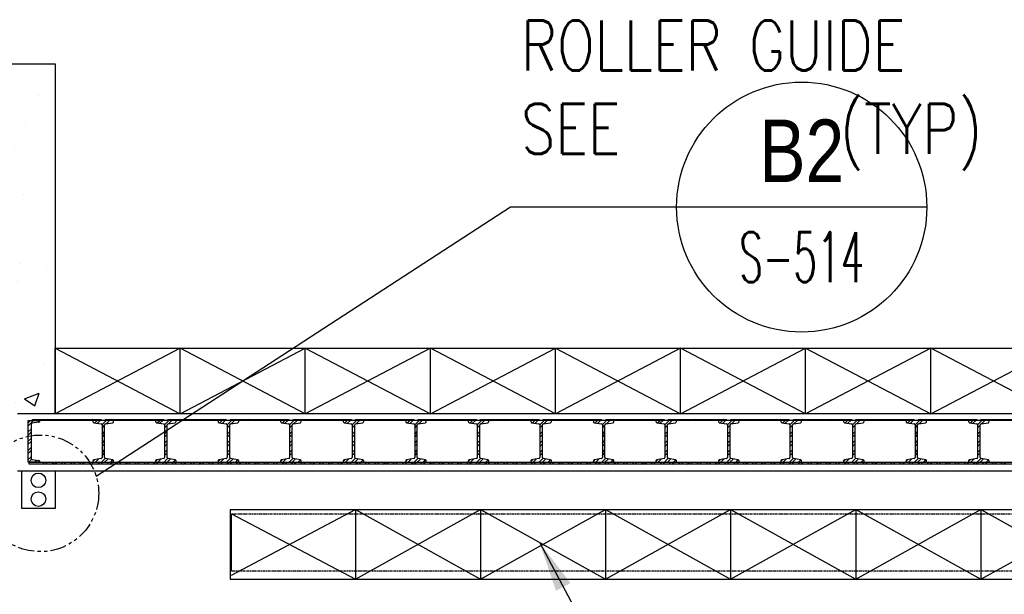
# Model space of a CAD drawing. Header units: inches. Extents: x -9715 to 32893, y -15613 to -1138.
# Tile 27 of 256: x 7660 to 7897, y -11939 to -11801. Entities that reach past the tile are written whole.
import ezdxf
from ezdxf.enums import TextEntityAlignment as Align

# ---------------------------------------------------------------- set-up
doc = ezdxf.new("R2010")
doc.units = ezdxf.units.IN
doc.header["$MEASUREMENT"] = 0
doc.linetypes.add('HIDDEN', pattern=[0.375, 0.25, -0.125])
doc.linetypes.add('PHANTOM8', pattern=[0.3125, 0.15625, -0.03125, 0.03125, -0.03125, 0.03125, -0.03125])
doc.layers.get('0').update_dxf_attribs({"color": 252})
for name, color, linetype in [('DOOR', 1, 'Continuous'), ('HATCH', 1, 'Continuous'), ('S-ANNO-SYMB', 2, 'Continuous'), ('S-ANNO-TEXT', 2, 'Continuous'), ('S1', 2, 'Continuous'), ('S2', 7, 'Continuous'), ('S6', 1, 'Continuous'), ('S7', 2, 'Continuous')]:
    doc.layers.add(name, color=color, linetype=linetype)
doc.styles.add('125', font='romans.shx', dxfattribs={"width": 0.8, "height": 2})
doc.styles.add('DIM', font='ROMANS.shx', dxfattribs={"width": 0.8})
doc.styles.add('ROMANS', font='ROMANS.shx', dxfattribs={"width": 0.8})
doc.styles.add('TITTEXTL', font='swiss.ttf', dxfattribs={"width": 0.8})
doc.dimstyles.new('DIM-96', dxfattribs={"dimscale": 0, "dimtxt": 12, "dimasz": 12, "dimexe": 6, "dimexo": 6, "dimgap": 6, "dimtad": 1, "dimdec": 1, "dimzin": 3, "dimdsep": 46, "dimlunit": 4, "dimtxsty": 'DIM', "dimcen": 0, "dimdle": 0.0625, "dimclrd": 256, "dimclre": 256, "dimclrt": 2, "dimazin": 0, "dimtfac": 1, "dimtdec": 1, "dimtmove": 1, "dimatfit": 0, "dimfxl": 0.0625, "dimfrac": 2, "dimtolj": 1, "dimtzin": 0, "dimarcsym": 0})

# ---------------------------------------------------------------- blocks, each defined once
blk = doc.blocks.new('X2')
at = {"layer": 'HATCH', "color": 1}
for p, q in [((0, 0), (30, -15.75)), ((30, 0), (0, -15.75)), ((60, -15.75), (30, 0)), ((30, -15.75), (60, 0)), ((60, 0), (90, -15.75)), ((90, 0), (60, -15.75)), ((120, -15.75), (90, 0)), ((90, -15.75), (120, 0)), ((120, 0), (150, -15.75)), ((150, 0), (120, -15.75)), ((180, -15.75), (150, 0)), ((150, -15.75), (180, 0)), ((180, 0), (210, -15.75)), ((210, 0), (180, -15.75)), ((240, -15.75), (210, 0)), ((210, -15.75), (240, 0))]:
    blk.add_line(p, q, dxfattribs=at)
blk = doc.blocks.new('*X157')
at = {"color": 0}
for p, q in [((1105.13, 928.88), (1105.13, 928.88)), ((1120.75, 930.05), (1120.75, 930.05)), ((1081.89, 926.28), (1085.39, 927.62)), ((1081.89, 926.28), (1084.37, 924.6)), ((1084.37, 924.6), (1085.39, 927.62)), ((1079.45, 925.36), (1079.45, 925.36)), ((1053.49, 921.62), (1053.49, 921.62)), ((1120.36, 921.02), (1120.36, 921.02)), ((1124.75, 921.5), (1124.75, 921.5)), ((1132.88, 922.67), (1132.88, 922.67)), ((1088.78, 916.86), (1088.78, 916.86)), ((1095.59, 916.49), (1095.59, 916.49)), ((1069.85, 914.37), (1069.85, 914.37)), ((1129.77, 915.44), (1129.77, 915.44)), ((1057.33, 912.72), (1057.33, 912.72)), ((1073.56, 912.47), (1073.56, 912.47)), ((1104.52, 912.24), (1104.52, 912.24)), ((1066.43, 911.49), (1066.43, 911.49)), ((1100.26, 911.35), (1100.26, 911.35)), ((1126.95, 910.22), (1126.95, 910.22)), ((1067.89, 905.64), (1070.3, 908.52)), ((1070.88, 905.38), (1070.3, 908.51)), ((1078.85, 908.72), (1078.85, 908.72)), ((1111.73, 906.15), (1115.23, 907.49)), ((1114.22, 904.47), (1115.23, 907.49)), ((1052.88, 904.97), (1052.88, 904.97)), ((1067.89, 905.64), (1070.88, 905.38)), ((1101.38, 902.31), (1105.27, 906.37)), ((1103.75, 902.51), (1106.16, 905.38)), ((1105.82, 901.62), (1105.27, 906.37)), ((1106.74, 902.24), (1106.17, 905.38)), ((1111.73, 906.15), (1114.22, 904.47)), ((1101.38, 902.31), (1105.82, 901.62)), ((1103.75, 902.51), (1106.74, 902.24)), ((1119.73, 902.95), (1119.73, 902.95)), ((1107.21, 901.3), (1107.21, 901.3)), ((1129.17, 898.8), (1129.17, 898.8)), ((1075.63, 897.14), (1075.63, 897.14)), ((1103.91, 895.6), (1103.91, 895.6)), ((1056.69, 894.65), (1056.69, 894.65)), ((1069.72, 890.02), (1073.22, 891.36)), ((1072.21, 888.34), (1073.22, 891.36)), ((1078.24, 892.07), (1078.24, 892.07)), ((1122.68, 891.66), (1122.68, 891.66)), ((1069.72, 890.02), (1072.21, 888.34)), ((1063.83, 886.92), (1063.83, 886.92)), ((1090.52, 885.8), (1090.52, 885.8)), ((1093.53, 886.66), (1093.53, 886.66)), ((1125.51, 885.72), (1125.51, 885.72)), ((1106.57, 883.23), (1106.57, 883.23)), ((1117.21, 884.67), (1117.21, 884.67)), ((1064.37, 881.65), (1064.37, 881.65)), ((1094.06, 881.58), (1094.06, 881.58)), ((1128.56, 882.15), (1128.56, 882.15)), ((1074.37, 880.21), (1074.37, 880.21)), ((1101.06, 879.08), (1101.06, 879.08)), ((1103.3, 878.95), (1103.3, 878.95)), ((1134.67, 880.69), (1134.67, 880.69)), ((1062.48, 877.42), (1062.48, 877.42)), ((1127.75, 877.95), (1127.75, 877.95)), ((1077.63, 875.43), (1077.63, 875.43)), ((1105.51, 875.68), (1105.51, 875.68)), ((1074.83, 868.03), (1077.24, 870.91)), ((1076.35, 870.68), (1076.35, 870.68)), ((1077.82, 867.77), (1077.24, 870.91)), ((1099.57, 869.89), (1103.07, 871.23)), ((1099.57, 869.89), (1102.05, 868.21)), ((1102.05, 868.21), (1103.07, 871.23)), ((1074.83, 868.03), (1077.82, 867.77)), ((1110.69, 864.9), (1113.1, 867.77)), ((1113.68, 864.63), (1113.1, 867.77)), ((1110.69, 864.9), (1113.68, 864.63)), ((1112.36, 866), (1112.36, 866)), ((1127.95, 865.51), (1127.95, 865.51)), ((1093.42, 863.51), (1093.42, 863.51)), ((1102.69, 862.31), (1102.69, 862.31)), ((1080.57, 860.38), (1080.57, 860.38)), ((1080.9, 861.86), (1080.9, 861.86)), ((1077.02, 858.79), (1077.02, 858.79)), ((1107.26, 859.25), (1107.26, 859.25)), ((1124.6, 858.18), (1124.6, 858.18)), ((1133.95, 858.13), (1133.95, 858.13)), ((1095.44, 853.18), (1095.44, 853.18)), ((1129.41, 849.76), (1132.91, 851.1)), ((1130.78, 850.44), (1130.78, 850.44)), ((1131.9, 848.08), (1132.91, 851.1)), ((1066.28, 848.17), (1066.28, 848.17)), ((1109.77, 847.16), (1111.9, 849.39)), ((1112.16, 847.16), (1111.9, 849.38)), ((1127.34, 848.86), (1127.34, 848.86)), ((1129.41, 849.76), (1131.9, 848.08))]:
    blk.add_line(p, q, dxfattribs=at)
blk = doc.blocks.new('Anno_Section_A2')
at = {"color": 0, "linetype": 'ByBlock', "lineweight": -2}
blk.add_line((2.5, 0), (-2.5, 0), dxfattribs=at)
blk.add_circle((0, 0), 2.5, dxfattribs=at)
at = {"color": 0, "linetype": 'ByBlock', "lineweight": -2, "style": 'ROMANS', "width": 0.8}
blk.add_attdef('NUMBER', text='', height=1, dxfattribs=at).set_placement((0, 0.5), align=Align.CENTER)
blk.add_attdef('SHEET', text='', height=0.75, dxfattribs=at).set_placement((0, -0.5), align=Align.TOP_CENTER)
blk = doc.blocks.new('DOOR')
at = {"layer": 'DOOR'}
for p, q in [((0, 4.45), (0.55, 5)), ((0, 3.71), (1.29, 5)), ((0, -5), (0, 5)), ((0, 5), (2.74, 5)), ((1, 5.25), (17.5, 5.25)), ((1, 5), (1, 5.25)), ((1, 5), (1, 5.25)), ((17.5, 5), (1, 5)), ((2.44, 5), (2.19, 5.25)), ((2.33, 4.57), (2.74, 4.98)), ((2.74, 5), (2.74, 4.84)), ((3.18, 5), (2.93, 5.25)), ((4.65, 5), (4.4, 5.25)), ((5.39, 5), (5.14, 5.25)), ((6.86, 5), (6.61, 5.25)), ((7.6, 5), (7.35, 5.25)), ((9.07, 5), (8.82, 5.25)), ((9.81, 5), (9.56, 5.25)), ((11.28, 5), (11.03, 5.25)), ((12.02, 5), (11.77, 5.25)), ((13.49, 5), (13.24, 5.25)), ((14.23, 5), (13.98, 5.25)), ((15.7, 5), (15.45, 5.25)), ((15.95, 4.43), (16.52, 5)), ((16.44, 5), (16.19, 5.25)), ((16.57, 4.32), (17.25, 5)), ((17.5, 5.25), (17.5, 5)), ((17.68, 3.96), (18.72, 5)), ((18.5, 5.25), (32.5, 5.25)), ((18.5, 5), (18.5, 5.25)), ((18.69, 5), (18.5, 5.19)), ((32.5, 5), (18.5, 5)), ((18.65, 4.18), (19.46, 5)), ((20.17, 5), (19.92, 5.25)), ((20.9, 5), (20.65, 5.25)), ((22.38, 5), (22.13, 5.25)), ((23.11, 5), (22.86, 5.25)), ((24.59, 5), (24.34, 5.25)), ((25.32, 5), (25.07, 5.25)), ((26.8, 5), (26.55, 5.25)), ((27.53, 5), (27.28, 5.25)), ((29.01, 5), (28.76, 5.25)), ((29.74, 5), (29.49, 5.25)), ((30.95, 4.43), (31.52, 5)), ((31.22, 5), (30.97, 5.25)), ((31.57, 4.32), (32.25, 5)), ((31.95, 5), (31.7, 5.25)), ((32.5, 5.25), (32.5, 5)), ((32.68, 3.96), (33.72, 5)), ((33.5, 5.25), (47.5, 5.25)), ((33.5, 5), (33.5, 5.25)), ((33.69, 5), (33.5, 5.19)), ((47.5, 5), (33.5, 5)), ((33.65, 4.18), (34.46, 5)), ((35.17, 5), (34.92, 5.25)), ((35.9, 5), (35.65, 5.25)), ((37.38, 5), (37.13, 5.25)), ((38.11, 5), (37.86, 5.25)), ((39.59, 5), (39.34, 5.25)), ((40.32, 5), (40.07, 5.25)), ((41.8, 5), (41.55, 5.25)), ((42.53, 5), (42.28, 5.25)), ((44.01, 5), (43.76, 5.25)), ((44.74, 5), (44.49, 5.25)), ((45.95, 4.43), (46.52, 5)), ((46.22, 5), (45.97, 5.25)), ((46.57, 4.32), (47.25, 5)), ((46.95, 5), (46.7, 5.25)), ((47.5, 5.25), (47.5, 5)), ((47.68, 3.96), (48.72, 5)), ((48.5, 5.25), (62.5, 5.25)), ((48.5, 5), (48.5, 5.25)), ((48.69, 5), (48.5, 5.19)), ((62.5, 5), (48.5, 5)), ((48.65, 4.18), (49.46, 5)), ((50.17, 5), (49.92, 5.25)), ((50.9, 5), (50.65, 5.25)), ((52.38, 5), (52.13, 5.25)), ((53.11, 5), (52.86, 5.25)), ((54.59, 5), (54.34, 5.25)), ((55.32, 5), (55.07, 5.25)), ((56.8, 5), (56.55, 5.25)), ((57.53, 5), (57.28, 5.25)), ((59.01, 5), (58.76, 5.25)), ((59.74, 5), (59.49, 5.25)), ((60.95, 4.43), (61.52, 5)), ((61.22, 5), (60.97, 5.25)), ((61.57, 4.32), (62.25, 5)), ((61.95, 5), (61.7, 5.25)), ((62.5, 5.25), (62.5, 5)), ((62.68, 3.96), (63.72, 5)), ((63.5, 5.25), (77.5, 5.25)), ((63.5, 5), (63.5, 5.25)), ((63.69, 5), (63.5, 5.19)), ((77.5, 5), (63.5, 5)), ((63.65, 4.18), (64.46, 5)), ((65.17, 5), (64.92, 5.25)), ((65.9, 5), (65.65, 5.25)), ((67.38, 5), (67.13, 5.25)), ((68.11, 5), (67.86, 5.25)), ((69.59, 5), (69.34, 5.25)), ((70.32, 5), (70.07, 5.25)), ((71.8, 5), (71.55, 5.25)), ((72.53, 5), (72.28, 5.25)), ((74.01, 5), (73.76, 5.25)), ((74.74, 5), (74.49, 5.25)), ((75.95, 4.43), (76.52, 5)), ((76.22, 5), (75.97, 5.25)), ((76.57, 4.32), (77.25, 5)), ((76.95, 5), (76.7, 5.25)), ((77.5, 5.25), (77.5, 5)), ((77.68, 3.96), (78.72, 5)), ((78.5, 5.25), (92.5, 5.25)), ((78.5, 5), (78.5, 5.25)), ((78.69, 5), (78.5, 5.19)), ((92.5, 5), (78.5, 5)), ((78.65, 4.18), (79.46, 5)), ((80.17, 5), (79.92, 5.25)), ((80.9, 5), (80.65, 5.25)), ((82.38, 5), (82.13, 5.25)), ((83.11, 5), (82.86, 5.25)), ((84.59, 5), (84.34, 5.25)), ((85.32, 5), (85.07, 5.25)), ((86.8, 5), (86.55, 5.25)), ((87.53, 5), (87.28, 5.25)), ((89.01, 5), (88.76, 5.25)), ((89.74, 5), (89.49, 5.25)), ((90.95, 4.43), (91.52, 5)), ((91.22, 5), (90.97, 5.25)), ((91.57, 4.32), (92.25, 5)), ((91.95, 5), (91.7, 5.25)), ((92.5, 5.25), (92.5, 5)), ((92.68, 3.96), (93.72, 5)), ((93.5, 5.25), (107.5, 5.25)), ((93.5, 5), (93.5, 5.25)), ((93.69, 5), (93.5, 5.19)), ((107.5, 5), (93.5, 5)), ((93.65, 4.18), (94.46, 5)), ((95.17, 5), (94.92, 5.25)), ((95.9, 5), (95.65, 5.25)), ((97.38, 5), (97.13, 5.25)), ((98.11, 5), (97.86, 5.25)), ((99.59, 5), (99.34, 5.25)), ((100.32, 5), (100.07, 5.25)), ((101.8, 5), (101.55, 5.25)), ((102.53, 5), (102.28, 5.25)), ((104.01, 5), (103.76, 5.25)), ((104.74, 5), (104.49, 5.25)), ((105.95, 4.43), (106.52, 5)), ((106.22, 5), (105.97, 5.25)), ((106.57, 4.32), (107.25, 5)), ((106.95, 5), (106.7, 5.25)), ((107.5, 5.25), (107.5, 5)), ((107.68, 3.96), (108.72, 5)), ((108.5, 5.25), (122.5, 5.25)), ((108.5, 5), (108.5, 5.25)), ((108.69, 5), (108.5, 5.19)), ((122.5, 5), (108.5, 5)), ((108.65, 4.18), (109.46, 5)), ((110.17, 5), (109.92, 5.25)), ((110.9, 5), (110.65, 5.25)), ((112.38, 5), (112.13, 5.25)), ((113.11, 5), (112.86, 5.25)), ((114.59, 5), (114.34, 5.25)), ((115.32, 5), (115.07, 5.25)), ((116.8, 5), (116.55, 5.25)), ((117.53, 5), (117.28, 5.25)), ((119.01, 5), (118.76, 5.25)), ((119.74, 5), (119.49, 5.25)), ((120.95, 4.43), (121.52, 5)), ((121.22, 5), (120.97, 5.25)), ((121.57, 4.32), (122.25, 5)), ((121.95, 5), (121.7, 5.25)), ((122.5, 5.25), (122.5, 5)), ((122.68, 3.96), (123.72, 5)), ((123.5, 5.25), (137.5, 5.25)), ((123.5, 5), (123.5, 5.25)), ((123.69, 5), (123.5, 5.19)), ((137.5, 5), (123.5, 5)), ((123.65, 4.18), (124.46, 5)), ((125.17, 5), (124.92, 5.25)), ((125.9, 5), (125.65, 5.25)), ((127.38, 5), (127.13, 5.25)), ((128.11, 5), (127.86, 5.25)), ((129.59, 5), (129.34, 5.25)), ((130.32, 5), (130.07, 5.25)), ((131.8, 5), (131.55, 5.25)), ((132.53, 5), (132.28, 5.25)), ((134.01, 5), (133.76, 5.25)), ((134.74, 5), (134.49, 5.25)), ((135.95, 4.43), (136.52, 5)), ((136.22, 5), (135.97, 5.25)), ((136.57, 4.32), (137.25, 5)), ((136.95, 5), (136.7, 5.25)), ((137.5, 5.25), (137.5, 5)), ((137.68, 3.96), (138.72, 5)), ((138.5, 5.25), (152.5, 5.25)), ((138.5, 5), (138.5, 5.25)), ((138.69, 5), (138.5, 5.19)), ((152.5, 5), (138.5, 5)), ((138.65, 4.18), (139.46, 5)), ((140.17, 5), (139.92, 5.25)), ((140.9, 5), (140.65, 5.25)), ((142.38, 5), (142.13, 5.25)), ((143.11, 5), (142.86, 5.25)), ((144.59, 5), (144.34, 5.25)), ((145.32, 5), (145.07, 5.25)), ((146.8, 5), (146.55, 5.25)), ((147.53, 5), (147.28, 5.25)), ((149.01, 5), (148.76, 5.25)), ((149.74, 5), (149.49, 5.25)), ((150.95, 4.43), (151.52, 5)), ((151.22, 5), (150.97, 5.25)), ((151.57, 4.32), (152.25, 5)), ((151.95, 5), (151.7, 5.25)), ((152.5, 5.25), (152.5, 5)), ((152.68, 3.96), (153.72, 5)), ((153.5, 5.25), (167.5, 5.25)), ((153.5, 5), (153.5, 5.25)), ((153.69, 5), (153.5, 5.19)), ((167.5, 5), (153.5, 5)), ((153.65, 4.18), (154.46, 5)), ((155.17, 5), (154.92, 5.25)), ((155.9, 5), (155.65, 5.25)), ((157.38, 5), (157.13, 5.25)), ((158.11, 5), (157.86, 5.25)), ((159.59, 5), (159.34, 5.25)), ((160.32, 5), (160.07, 5.25)), ((161.8, 5), (161.55, 5.25)), ((162.53, 5), (162.28, 5.25)), ((164.01, 5), (163.76, 5.25)), ((164.74, 5), (164.49, 5.25)), ((165.95, 4.43), (166.52, 5)), ((166.22, 5), (165.97, 5.25)), ((166.57, 4.32), (167.25, 5)), ((166.95, 5), (166.7, 5.25)), ((167.5, 5.25), (167.5, 5)), ((167.68, 3.96), (168.72, 5)), ((168.5, 5.25), (182.5, 5.25)), ((168.5, 5), (168.5, 5.25)), ((168.69, 5), (168.5, 5.19)), ((182.5, 5), (168.5, 5)), ((168.65, 4.18), (169.46, 5)), ((170.17, 5), (169.92, 5.25)), ((170.9, 5), (170.65, 5.25)), ((172.38, 5), (172.13, 5.25)), ((173.11, 5), (172.86, 5.25)), ((174.59, 5), (174.34, 5.25)), ((175.32, 5), (175.07, 5.25)), ((176.8, 5), (176.55, 5.25)), ((177.53, 5), (177.28, 5.25)), ((179.01, 5), (178.76, 5.25)), ((179.74, 5), (179.49, 5.25)), ((180.95, 4.43), (181.52, 5)), ((181.22, 5), (180.97, 5.25)), ((181.57, 4.32), (182.25, 5)), ((181.95, 5), (181.7, 5.25)), ((182.5, 5.25), (182.5, 5)), ((182.68, 3.96), (183.72, 5)), ((183.5, 5.25), (197.5, 5.25)), ((183.5, 5), (183.5, 5.25)), ((183.69, 5), (183.5, 5.19)), ((197.5, 5), (183.5, 5)), ((183.65, 4.18), (184.46, 5)), ((185.17, 5), (184.92, 5.25)), ((185.9, 5), (185.65, 5.25)), ((187.38, 5), (187.13, 5.25)), ((188.11, 5), (187.86, 5.25)), ((189.59, 5), (189.34, 5.25)), ((190.32, 5), (190.07, 5.25)), ((191.8, 5), (191.55, 5.25)), ((192.53, 5), (192.28, 5.25)), ((194.01, 5), (193.76, 5.25)), ((194.74, 5), (194.49, 5.25)), ((195.95, 4.43), (196.52, 5)), ((196.22, 5), (195.97, 5.25)), ((196.57, 4.32), (197.25, 5)), ((196.95, 5), (196.7, 5.25)), ((197.5, 5.25), (197.5, 5)), ((197.68, 3.96), (198.72, 5)), ((198.5, 5.25), (212.5, 5.25)), ((198.5, 5), (198.5, 5.25)), ((198.69, 5), (198.5, 5.19)), ((212.5, 5), (198.5, 5)), ((198.65, 4.18), (199.46, 5)), ((200.17, 5), (199.92, 5.25)), ((200.9, 5), (200.65, 5.25)), ((202.38, 5), (202.13, 5.25)), ((203.11, 5), (202.86, 5.25)), ((204.59, 5), (204.34, 5.25)), ((205.32, 5), (205.07, 5.25)), ((206.8, 5), (206.55, 5.25)), ((207.53, 5), (207.28, 5.25)), ((209.01, 5), (208.76, 5.25)), ((209.74, 5), (209.49, 5.25)), ((210.95, 4.43), (211.52, 5)), ((211.22, 5), (210.97, 5.25)), ((211.57, 4.32), (212.25, 5)), ((211.95, 5), (211.7, 5.25)), ((212.5, 5.25), (212.5, 5)), ((212.68, 3.96), (213.72, 5)), ((213.5, 5.25), (227.5, 5.25)), ((213.5, 5), (213.5, 5.25)), ((213.69, 5), (213.5, 5.19)), ((227.5, 5), (213.5, 5)), ((213.65, 4.18), (214.46, 5)), ((215.17, 5), (214.92, 5.25)), ((215.9, 5), (215.65, 5.25)), ((217.38, 5), (217.13, 5.25)), ((218.11, 5), (217.86, 5.25)), ((219.59, 5), (219.34, 5.25)), ((220.32, 5), (220.07, 5.25)), ((221.8, 5), (221.55, 5.25)), ((222.53, 5), (222.28, 5.25)), ((224.01, 5), (223.76, 5.25)), ((224.74, 5), (224.49, 5.25)), ((225.95, 4.43), (226.52, 5)), ((226.22, 5), (225.97, 5.25)), ((226.57, 4.32), (227.25, 5)), ((226.95, 5), (226.7, 5.25)), ((227.5, 5.25), (227.5, 5)), ((227.68, 3.96), (228.72, 5)), ((228.5, 5.25), (242.5, 5.25)), ((228.5, 5), (228.5, 5.25)), ((228.69, 5), (228.5, 5.19)), ((242.5, 5), (228.5, 5)), ((228.65, 4.18), (229.46, 5)), ((230.17, 5), (229.92, 5.25)), ((230.9, 5), (230.65, 5.25)), ((232.38, 5), (232.13, 5.25)), ((233.11, 5), (232.86, 5.25)), ((0, 2.24), (0.69, 2.92)), ((0.69, 4.09), (0.69, -4)), ((0.69, 4.09), (0.69, 4)), ((2.52, 4.6), (0.9, 4.34)), ((17.69, 3.23), (18.31, 3.85)), ((17.69, 1.75), (18.31, 2.38)), ((32.69, 3.23), (33.31, 3.85)), ((32.69, 1.75), (33.31, 2.38)), ((47.69, 3.23), (48.31, 3.85)), ((47.69, 1.75), (48.31, 2.38)), ((62.69, 3.23), (63.31, 3.85)), ((62.69, 1.75), (63.31, 2.38)), ((77.69, 3.23), (78.31, 3.85)), ((77.69, 1.75), (78.31, 2.38)), ((92.69, 3.23), (93.31, 3.85)), ((92.69, 1.75), (93.31, 2.38)), ((107.69, 3.23), (108.31, 3.85)), ((107.69, 1.75), (108.31, 2.38)), ((122.69, 3.23), (123.31, 3.85)), ((122.69, 1.75), (123.31, 2.38)), ((137.69, 3.23), (138.31, 3.85)), ((137.69, 1.75), (138.31, 2.38)), ((152.69, 3.23), (153.31, 3.85)), ((152.69, 1.75), (153.31, 2.38)), ((167.69, 3.23), (168.31, 3.85)), ((167.69, 1.75), (168.31, 2.38)), ((182.69, 3.23), (183.31, 3.85)), ((182.69, 1.75), (183.31, 2.38)), ((197.69, 3.23), (198.31, 3.85)), ((197.69, 1.75), (198.31, 2.38)), ((212.69, 3.23), (213.31, 3.85)), ((212.69, 1.75), (213.31, 2.38)), ((227.69, 3.23), (228.31, 3.85)), ((227.69, 1.75), (228.31, 2.38)), ((0, 1.5), (0.69, 2.19)), ((0, 0.03), (0.69, 0.71)), ((17.69, 1.02), (18.31, 1.64)), ((17.69, -0.46), (18.31, 0.17)), ((32.69, 1.02), (33.31, 1.64)), ((32.69, -0.46), (33.31, 0.17)), ((47.69, 1.02), (48.31, 1.64)), ((47.69, -0.46), (48.31, 0.17)), ((62.69, 1.02), (63.31, 1.64)), ((62.69, -0.46), (63.31, 0.17)), ((77.69, 1.02), (78.31, 1.64)), ((77.69, -0.46), (78.31, 0.17)), ((92.69, 1.02), (93.31, 1.64)), ((92.69, -0.46), (93.31, 0.17)), ((107.69, 1.02), (108.31, 1.64)), ((107.69, -0.46), (108.31, 0.17)), ((122.69, 1.02), (123.31, 1.64)), ((122.69, -0.46), (123.31, 0.17)), ((137.69, 1.02), (138.31, 1.64)), ((137.69, -0.46), (138.31, 0.17)), ((152.69, 1.02), (153.31, 1.64)), ((152.69, -0.46), (153.31, 0.17)), ((167.69, 1.02), (168.31, 1.64)), ((167.69, -0.46), (168.31, 0.17)), ((182.69, 1.02), (183.31, 1.64)), ((182.69, -0.46), (183.31, 0.17)), ((197.69, 1.02), (198.31, 1.64)), ((197.69, -0.46), (198.31, 0.17)), ((212.69, 1.02), (213.31, 1.64)), ((212.69, -0.46), (213.31, 0.17)), ((227.69, 1.02), (228.31, 1.64)), ((227.69, -0.46), (228.31, 0.17)), ((0, -0.71), (0.69, -0.02)), ((0, -2.18), (0.69, -1.49)), ((0, -2.92), (0.69, -2.23)), ((17.69, -1.19), (18.31, -0.57)), ((17.69, -2.67), (18.31, -2.04)), ((32.69, -1.19), (33.31, -0.57)), ((32.69, -2.67), (33.31, -2.04)), ((47.69, -1.19), (48.31, -0.57)), ((47.69, -2.67), (48.31, -2.04)), ((62.69, -1.19), (63.31, -0.57)), ((62.69, -2.67), (63.31, -2.04)), ((77.69, -1.19), (78.31, -0.57)), ((77.69, -2.67), (78.31, -2.04)), ((92.69, -1.19), (93.31, -0.57)), ((92.69, -2.67), (93.31, -2.04)), ((107.69, -1.19), (108.31, -0.57)), ((107.69, -2.67), (108.31, -2.04)), ((122.69, -1.19), (123.31, -0.57)), ((122.69, -2.67), (123.31, -2.04)), ((137.69, -1.19), (138.31, -0.57)), ((137.69, -2.67), (138.31, -2.04)), ((152.69, -1.19), (153.31, -0.57)), ((152.69, -2.67), (153.31, -2.04)), ((167.69, -1.19), (168.31, -0.57)), ((167.69, -2.67), (168.31, -2.04)), ((182.69, -1.19), (183.31, -0.57)), ((182.69, -2.67), (183.31, -2.04)), ((197.69, -1.19), (198.31, -0.57)), ((197.69, -2.67), (198.31, -2.04)), ((212.69, -1.19), (213.31, -0.57)), ((212.69, -2.67), (213.31, -2.04)), ((227.69, -1.19), (228.31, -0.57)), ((227.69, -2.67), (228.31, -2.04)), ((0, -4.39), (0.69, -3.7)), ((0.13, -5), (0.82, -4.31)), ((0.69, -4), (0.69, -4.09)), ((0.9, -4.34), (2.52, -4.6)), ((1.6, -5), (2.08, -4.53)), ((2.34, -5), (2.67, -4.67)), ((15.53, -4.83), (15.91, -4.44)), ((16.09, -5), (16.81, -4.28)), ((17.56, -5), (18.43, -4.13)), ((17.69, -3.4), (18.31, -2.78)), ((18.3, -5), (19.05, -4.26)), ((19.77, -5), (20.29, -4.48)), ((30.53, -4.83), (30.91, -4.44)), ((31.09, -5), (31.81, -4.28)), ((32.56, -5), (33.43, -4.13)), ((32.69, -3.4), (33.31, -2.78)), ((33.3, -5), (34.05, -4.26)), ((34.77, -5), (35.29, -4.48)), ((45.53, -4.83), (45.91, -4.44)), ((46.09, -5), (46.81, -4.28)), ((47.56, -5), (48.43, -4.13)), ((47.69, -3.4), (48.31, -2.78)), ((48.3, -5), (49.05, -4.26)), ((49.77, -5), (50.29, -4.48)), ((60.53, -4.83), (60.91, -4.44)), ((61.09, -5), (61.81, -4.28)), ((62.56, -5), (63.43, -4.13)), ((62.69, -3.4), (63.31, -2.78)), ((63.3, -5), (64.05, -4.26)), ((64.77, -5), (65.29, -4.48)), ((75.53, -4.83), (75.91, -4.44)), ((76.09, -5), (76.81, -4.28)), ((77.56, -5), (78.43, -4.13)), ((77.69, -3.4), (78.31, -2.78)), ((78.3, -5), (79.05, -4.26)), ((79.77, -5), (80.29, -4.48)), ((90.53, -4.83), (90.91, -4.44)), ((91.09, -5), (91.81, -4.28)), ((92.56, -5), (93.43, -4.13)), ((92.69, -3.4), (93.31, -2.78)), ((93.3, -5), (94.05, -4.26)), ((94.77, -5), (95.29, -4.48)), ((105.53, -4.83), (105.91, -4.44)), ((106.09, -5), (106.81, -4.28)), ((107.56, -5), (108.43, -4.13)), ((107.69, -3.4), (108.31, -2.78)), ((108.3, -5), (109.05, -4.26)), ((109.77, -5), (110.29, -4.48)), ((120.53, -4.83), (120.91, -4.44)), ((121.09, -5), (121.81, -4.28)), ((122.56, -5), (123.43, -4.13)), ((122.69, -3.4), (123.31, -2.78)), ((123.3, -5), (124.05, -4.26)), ((124.77, -5), (125.29, -4.48)), ((135.53, -4.83), (135.91, -4.44)), ((136.09, -5), (136.81, -4.28)), ((137.56, -5), (138.43, -4.13)), ((137.69, -3.4), (138.31, -2.78)), ((138.3, -5), (139.05, -4.26)), ((139.77, -5), (140.29, -4.48)), ((150.53, -4.83), (150.91, -4.44)), ((151.09, -5), (151.81, -4.28)), ((152.56, -5), (153.43, -4.13)), ((152.69, -3.4), (153.31, -2.78)), ((153.3, -5), (154.05, -4.26)), ((154.77, -5), (155.29, -4.48)), ((165.53, -4.83), (165.91, -4.44)), ((166.09, -5), (166.81, -4.28)), ((167.56, -5), (168.43, -4.13)), ((167.69, -3.4), (168.31, -2.78)), ((168.3, -5), (169.05, -4.26)), ((169.77, -5), (170.29, -4.48)), ((180.53, -4.83), (180.91, -4.44)), ((181.09, -5), (181.81, -4.28)), ((182.56, -5), (183.43, -4.13)), ((182.69, -3.4), (183.31, -2.78)), ((183.3, -5), (184.05, -4.26)), ((184.77, -5), (185.29, -4.48)), ((195.53, -4.83), (195.91, -4.44)), ((196.09, -5), (196.81, -4.28)), ((197.56, -5), (198.43, -4.13)), ((197.69, -3.4), (198.31, -2.78)), ((198.3, -5), (199.05, -4.26)), ((199.77, -5), (200.29, -4.48)), ((210.53, -4.83), (210.91, -4.44)), ((211.09, -5), (211.81, -4.28)), ((212.56, -5), (213.43, -4.13)), ((212.69, -3.4), (213.31, -2.78)), ((213.3, -5), (214.05, -4.26)), ((214.77, -5), (215.29, -4.48)), ((225.53, -4.83), (225.91, -4.44)), ((226.09, -5), (226.81, -4.28)), ((227.56, -5), (228.43, -4.13)), ((227.69, -3.4), (228.31, -2.78)), ((228.3, -5), (229.05, -4.26)), ((229.77, -5), (230.29, -4.48)), ((2.74, -5), (0, -5)), ((0.25, -5.5), (0.25, -5)), ((0.25, -5), (315.26, -5)), ((317.75, -5.5), (0.25, -5.5)), ((2.74, -4.84), (2.74, -5)), ((3.39, -5.5), (3.89, -5)), ((4.12, -5.5), (4.62, -5)), ((5.6, -5.5), (6.1, -5)), ((6.33, -5.5), (6.83, -5)), ((7.81, -5.5), (8.31, -5)), ((8.54, -5.5), (9.04, -5)), ((10.02, -5.5), (10.52, -5)), ((10.75, -5.5), (11.25, -5)), ((12.23, -5.5), (12.73, -5)), ((12.96, -5.5), (13.46, -5)), ((14.44, -5.5), (14.94, -5)), ((15.17, -5.5), (15.67, -5)), ((16.64, -5.5), (17.14, -5)), ((17.38, -5.5), (17.88, -5)), ((18.85, -5.5), (19.35, -5)), ((19.59, -5.5), (20.09, -5)), ((21.06, -5.5), (21.56, -5)), ((21.8, -5.5), (22.3, -5)), ((23.27, -5.5), (23.77, -5)), ((24.01, -5.5), (24.51, -5)), ((25.48, -5.5), (25.98, -5)), ((26.22, -5.5), (26.72, -5)), ((27.69, -5.5), (28.19, -5)), ((28.43, -5.5), (28.93, -5)), ((29.9, -5.5), (30.4, -5)), ((30.64, -5.5), (31.14, -5)), ((32.11, -5.5), (32.61, -5)), ((32.85, -5.5), (33.35, -5)), ((34.32, -5.5), (34.82, -5)), ((35.06, -5.5), (35.56, -5)), ((36.53, -5.5), (37.03, -5)), ((37.27, -5.5), (37.77, -5)), ((38.74, -5.5), (39.24, -5)), ((39.48, -5.5), (39.98, -5)), ((40.95, -5.5), (41.45, -5)), ((41.69, -5.5), (42.19, -5)), ((43.16, -5.5), (43.66, -5)), ((43.9, -5.5), (44.4, -5)), ((45.37, -5.5), (45.87, -5)), ((46.11, -5.5), (46.61, -5)), ((47.58, -5.5), (48.08, -5)), ((48.32, -5.5), (48.82, -5)), ((49.79, -5.5), (50.29, -5)), ((50.53, -5.5), (51.03, -5)), ((52, -5.5), (52.5, -5)), ((52.74, -5.5), (53.24, -5)), ((54.21, -5.5), (54.71, -5)), ((54.95, -5.5), (55.45, -5)), ((56.42, -5.5), (56.92, -5)), ((57.16, -5.5), (57.66, -5)), ((58.63, -5.5), (59.13, -5)), ((59.37, -5.5), (59.87, -5)), ((60.84, -5.5), (61.34, -5)), ((61.58, -5.5), (62.08, -5)), ((63.05, -5.5), (63.55, -5)), ((63.79, -5.5), (64.29, -5)), ((65.26, -5.5), (65.76, -5)), ((66, -5.5), (66.5, -5)), ((67.47, -5.5), (67.97, -5)), ((68.2, -5.5), (68.7, -5)), ((69.68, -5.5), (70.18, -5)), ((70.41, -5.5), (70.91, -5)), ((71.89, -5.5), (72.39, -5)), ((72.62, -5.5), (73.12, -5)), ((74.1, -5.5), (74.6, -5)), ((74.83, -5.5), (75.33, -5)), ((76.31, -5.5), (76.81, -5)), ((77.04, -5.5), (77.54, -5)), ((78.52, -5.5), (79.02, -5)), ((79.25, -5.5), (79.75, -5)), ((80.73, -5.5), (81.23, -5)), ((81.46, -5.5), (81.96, -5)), ((82.94, -5.5), (83.44, -5)), ((83.67, -5.5), (84.17, -5)), ((85.15, -5.5), (85.65, -5)), ((85.88, -5.5), (86.38, -5)), ((87.36, -5.5), (87.86, -5)), ((88.09, -5.5), (88.59, -5)), ((89.57, -5.5), (90.07, -5)), ((90.3, -5.5), (90.8, -5)), ((91.78, -5.5), (92.28, -5)), ((92.51, -5.5), (93.01, -5)), ((93.98, -5.5), (94.48, -5)), ((94.72, -5.5), (95.22, -5)), ((96.19, -5.5), (96.69, -5)), ((96.93, -5.5), (97.43, -5)), ((98.4, -5.5), (98.9, -5)), ((99.14, -5.5), (99.64, -5)), ((100.61, -5.5), (101.11, -5)), ((101.35, -5.5), (101.85, -5)), ((102.82, -5.5), (103.32, -5)), ((103.56, -5.5), (104.06, -5)), ((105.03, -5.5), (105.53, -5)), ((105.77, -5.5), (106.27, -5)), ((107.24, -5.5), (107.74, -5)), ((107.98, -5.5), (108.48, -5)), ((109.45, -5.5), (109.95, -5)), ((110.19, -5.5), (110.69, -5)), ((111.66, -5.5), (112.16, -5)), ((112.4, -5.5), (112.9, -5)), ((113.87, -5.5), (114.37, -5)), ((114.61, -5.5), (115.11, -5)), ((116.08, -5.5), (116.58, -5)), ((116.82, -5.5), (117.32, -5)), ((118.29, -5.5), (118.79, -5)), ((119.03, -5.5), (119.53, -5)), ((120.5, -5.5), (121, -5)), ((121.24, -5.5), (121.74, -5)), ((122.71, -5.5), (123.21, -5)), ((123.45, -5.5), (123.95, -5)), ((124.92, -5.5), (125.42, -5)), ((125.66, -5.5), (126.16, -5)), ((127.13, -5.5), (127.63, -5)), ((127.87, -5.5), (128.37, -5)), ((129.34, -5.5), (129.84, -5)), ((130.08, -5.5), (130.58, -5)), ((131.55, -5.5), (132.05, -5)), ((132.29, -5.5), (132.79, -5)), ((133.76, -5.5), (134.26, -5)), ((134.5, -5.5), (135, -5)), ((135.97, -5.5), (136.47, -5)), ((136.71, -5.5), (137.21, -5)), ((138.18, -5.5), (138.68, -5)), ((138.92, -5.5), (139.42, -5)), ((140.39, -5.5), (140.89, -5)), ((141.13, -5.5), (141.63, -5)), ((142.6, -5.5), (143.1, -5)), ((143.33, -5.5), (143.83, -5)), ((144.81, -5.5), (145.31, -5)), ((145.54, -5.5), (146.04, -5)), ((147.02, -5.5), (147.52, -5)), ((147.75, -5.5), (148.25, -5)), ((149.23, -5.5), (149.73, -5)), ((149.96, -5.5), (150.46, -5)), ((151.44, -5.5), (151.94, -5)), ((152.17, -5.5), (152.67, -5)), ((153.65, -5.5), (154.15, -5)), ((154.38, -5.5), (154.88, -5)), ((155.86, -5.5), (156.36, -5)), ((156.59, -5.5), (157.09, -5)), ((158.07, -5.5), (158.57, -5)), ((158.8, -5.5), (159.3, -5)), ((160.28, -5.5), (160.78, -5)), ((161.01, -5.5), (161.51, -5)), ((162.49, -5.5), (162.99, -5)), ((163.22, -5.5), (163.72, -5)), ((164.7, -5.5), (165.2, -5)), ((165.43, -5.5), (165.93, -5)), ((166.91, -5.5), (167.41, -5)), ((167.64, -5.5), (168.14, -5)), ((169.11, -5.5), (169.61, -5)), ((169.85, -5.5), (170.35, -5)), ((171.32, -5.5), (171.82, -5)), ((172.06, -5.5), (172.56, -5)), ((173.53, -5.5), (174.03, -5)), ((174.27, -5.5), (174.77, -5)), ((175.74, -5.5), (176.24, -5)), ((176.48, -5.5), (176.98, -5)), ((177.95, -5.5), (178.45, -5)), ((178.69, -5.5), (179.19, -5)), ((180.16, -5.5), (180.66, -5)), ((180.9, -5.5), (181.4, -5)), ((182.37, -5.5), (182.87, -5)), ((183.11, -5.5), (183.61, -5)), ((184.58, -5.5), (185.08, -5)), ((185.32, -5.5), (185.82, -5)), ((186.79, -5.5), (187.29, -5)), ((187.53, -5.5), (188.03, -5)), ((189, -5.5), (189.5, -5)), ((189.74, -5.5), (190.24, -5)), ((191.21, -5.5), (191.71, -5)), ((191.95, -5.5), (192.45, -5)), ((193.42, -5.5), (193.92, -5)), ((194.16, -5.5), (194.66, -5)), ((195.63, -5.5), (196.13, -5)), ((196.37, -5.5), (196.87, -5)), ((197.84, -5.5), (198.34, -5)), ((198.58, -5.5), (199.08, -5)), ((200.05, -5.5), (200.55, -5)), ((200.79, -5.5), (201.29, -5)), ((202.26, -5.5), (202.76, -5)), ((203, -5.5), (203.5, -5)), ((204.47, -5.5), (204.97, -5)), ((205.21, -5.5), (205.71, -5)), ((206.68, -5.5), (207.18, -5)), ((207.42, -5.5), (207.92, -5)), ((208.89, -5.5), (209.39, -5)), ((209.63, -5.5), (210.13, -5)), ((211.1, -5.5), (211.6, -5)), ((211.84, -5.5), (212.34, -5)), ((213.31, -5.5), (213.81, -5)), ((214.05, -5.5), (214.55, -5)), ((215.52, -5.5), (216.02, -5)), ((216.26, -5.5), (216.76, -5)), ((217.73, -5.5), (218.23, -5)), ((218.47, -5.5), (218.97, -5)), ((219.94, -5.5), (220.44, -5)), ((220.67, -5.5), (221.17, -5)), ((222.15, -5.5), (222.65, -5)), ((222.88, -5.5), (223.38, -5)), ((224.36, -5.5), (224.86, -5)), ((225.09, -5.5), (225.59, -5)), ((226.57, -5.5), (227.07, -5)), ((227.3, -5.5), (227.8, -5)), ((228.78, -5.5), (229.28, -5)), ((229.51, -5.5), (230.01, -5)), ((230.99, -5.5), (231.49, -5)), ((231.72, -5.5), (232.22, -5)), ((233.2, -5.5), (233.7, -5)), ((233.93, -5.5), (234.43, -5))]:
    blk.add_line(p, q, dxfattribs=at)
at = {"layer": 'DOOR', "linetype": 'Continuous'}
for p, q in [((20.47, 5), (15.53, 5)), ((15.53, 5), (15.53, 4.72)), ((20.47, 4.72), (20.47, 5)), ((35.47, 5), (30.53, 5)), ((30.53, 5), (30.53, 4.72)), ((35.47, 4.72), (35.47, 5)), ((50.47, 5), (45.53, 5)), ((45.53, 5), (45.53, 4.72)), ((50.47, 4.72), (50.47, 5)), ((65.47, 5), (60.53, 5)), ((60.53, 5), (60.53, 4.72)), ((65.47, 4.72), (65.47, 5)), ((80.47, 5), (75.53, 5)), ((75.53, 5), (75.53, 4.72)), ((80.47, 4.72), (80.47, 5)), ((95.47, 5), (90.53, 5)), ((90.53, 5), (90.53, 4.72)), ((95.47, 4.72), (95.47, 5)), ((110.47, 5), (105.53, 5)), ((105.53, 5), (105.53, 4.72)), ((110.47, 4.72), (110.47, 5)), ((125.47, 5), (120.53, 5)), ((120.53, 5), (120.53, 4.72)), ((125.47, 4.72), (125.47, 5)), ((140.47, 5), (135.53, 5)), ((135.53, 5), (135.53, 4.72)), ((140.47, 4.72), (140.47, 5)), ((155.47, 5), (150.53, 5)), ((150.53, 5), (150.53, 4.72)), ((155.47, 4.72), (155.47, 5)), ((170.47, 5), (165.53, 5)), ((165.53, 5), (165.53, 4.72)), ((170.47, 4.72), (170.47, 5)), ((185.47, 5), (180.53, 5)), ((180.53, 5), (180.53, 4.72)), ((185.47, 4.72), (185.47, 5)), ((200.47, 5), (195.53, 5)), ((195.53, 5), (195.53, 4.72)), ((200.47, 4.72), (200.47, 5)), ((215.47, 5), (210.53, 5)), ((210.53, 5), (210.53, 4.72)), ((215.47, 4.72), (215.47, 5)), ((230.47, 5), (225.53, 5)), ((225.53, 5), (225.53, 4.72)), ((230.47, 4.72), (230.47, 5)), ((15.73, 4.47), (17.48, 4.16)), ((17.69, 3.92), (17.69, -3.92)), ((18.31, -3.92), (18.31, 3.92)), ((18.52, 4.16), (20.27, 4.47)), ((30.73, 4.47), (32.48, 4.16)), ((32.69, 3.92), (32.69, -3.92)), ((33.31, -3.92), (33.31, 3.92)), ((33.52, 4.16), (35.27, 4.47)), ((45.73, 4.47), (47.48, 4.16)), ((47.69, 3.92), (47.69, -3.92)), ((48.31, -3.92), (48.31, 3.92)), ((48.52, 4.16), (50.27, 4.47)), ((60.73, 4.47), (62.48, 4.16)), ((62.69, 3.92), (62.69, -3.92)), ((63.31, -3.92), (63.31, 3.92)), ((63.52, 4.16), (65.27, 4.47)), ((75.73, 4.47), (77.48, 4.16)), ((77.69, 3.92), (77.69, -3.92)), ((78.31, -3.92), (78.31, 3.92)), ((78.52, 4.16), (80.27, 4.47)), ((90.73, 4.47), (92.48, 4.16)), ((92.69, 3.92), (92.69, -3.92)), ((93.31, -3.92), (93.31, 3.92)), ((93.52, 4.16), (95.27, 4.47)), ((105.73, 4.47), (107.48, 4.16)), ((107.69, 3.92), (107.69, -3.92)), ((108.31, -3.92), (108.31, 3.92)), ((108.52, 4.16), (110.27, 4.47)), ((120.73, 4.47), (122.48, 4.16)), ((122.69, 3.92), (122.69, -3.92)), ((123.31, -3.92), (123.31, 3.92)), ((123.52, 4.16), (125.27, 4.47)), ((135.73, 4.47), (137.48, 4.16)), ((137.69, 3.92), (137.69, -3.92)), ((138.31, -3.92), (138.31, 3.92)), ((138.52, 4.16), (140.27, 4.47)), ((150.73, 4.47), (152.48, 4.16)), ((152.69, 3.92), (152.69, -3.92)), ((153.31, -3.92), (153.31, 3.92)), ((153.52, 4.16), (155.27, 4.47)), ((165.73, 4.47), (167.48, 4.16)), ((167.69, 3.92), (167.69, -3.92)), ((168.31, -3.92), (168.31, 3.92)), ((168.52, 4.16), (170.27, 4.47)), ((180.73, 4.47), (182.48, 4.16)), ((182.69, 3.92), (182.69, -3.92)), ((183.31, -3.92), (183.31, 3.92)), ((183.52, 4.16), (185.27, 4.47)), ((195.73, 4.47), (197.48, 4.16)), ((197.69, 3.92), (197.69, -3.92)), ((198.31, -3.92), (198.31, 3.92)), ((198.52, 4.16), (200.27, 4.47)), ((210.73, 4.47), (212.48, 4.16)), ((212.69, 3.92), (212.69, -3.92)), ((213.31, -3.92), (213.31, 3.92)), ((213.52, 4.16), (215.27, 4.47)), ((225.73, 4.47), (227.48, 4.16)), ((227.69, 3.92), (227.69, -3.92)), ((228.31, -3.92), (228.31, 3.92)), ((228.52, 4.16), (230.27, 4.47)), ((15.53, -4.72), (15.53, -5)), ((17.48, -4.16), (15.73, -4.47)), ((20.27, -4.47), (18.52, -4.16)), ((20.47, -5), (20.47, -4.72)), ((30.53, -4.72), (30.53, -5)), ((32.48, -4.16), (30.73, -4.47)), ((35.27, -4.47), (33.52, -4.16)), ((35.47, -5), (35.47, -4.72)), ((45.53, -4.72), (45.53, -5)), ((47.48, -4.16), (45.73, -4.47)), ((50.27, -4.47), (48.52, -4.16)), ((50.47, -5), (50.47, -4.72)), ((60.53, -4.72), (60.53, -5)), ((62.48, -4.16), (60.73, -4.47)), ((65.27, -4.47), (63.52, -4.16)), ((65.47, -5), (65.47, -4.72)), ((75.53, -4.72), (75.53, -5)), ((77.48, -4.16), (75.73, -4.47)), ((80.27, -4.47), (78.52, -4.16)), ((80.47, -5), (80.47, -4.72)), ((90.53, -4.72), (90.53, -5)), ((92.48, -4.16), (90.73, -4.47)), ((95.27, -4.47), (93.52, -4.16)), ((95.47, -5), (95.47, -4.72)), ((105.53, -4.72), (105.53, -5)), ((107.48, -4.16), (105.73, -4.47)), ((110.27, -4.47), (108.52, -4.16)), ((110.47, -5), (110.47, -4.72)), ((120.53, -4.72), (120.53, -5)), ((122.48, -4.16), (120.73, -4.47)), ((125.27, -4.47), (123.52, -4.16)), ((125.47, -5), (125.47, -4.72)), ((135.53, -4.72), (135.53, -5)), ((137.48, -4.16), (135.73, -4.47)), ((140.27, -4.47), (138.52, -4.16)), ((140.47, -5), (140.47, -4.72)), ((150.53, -4.72), (150.53, -5)), ((152.48, -4.16), (150.73, -4.47)), ((155.27, -4.47), (153.52, -4.16)), ((155.47, -5), (155.47, -4.72)), ((165.53, -4.72), (165.53, -5)), ((167.48, -4.16), (165.73, -4.47)), ((170.27, -4.47), (168.52, -4.16)), ((170.47, -5), (170.47, -4.72)), ((180.53, -4.72), (180.53, -5)), ((182.48, -4.16), (180.73, -4.47)), ((185.27, -4.47), (183.52, -4.16)), ((185.47, -5), (185.47, -4.72)), ((195.53, -4.72), (195.53, -5)), ((197.48, -4.16), (195.73, -4.47)), ((200.27, -4.47), (198.52, -4.16)), ((200.47, -5), (200.47, -4.72)), ((210.53, -4.72), (210.53, -5)), ((212.48, -4.16), (210.73, -4.47)), ((215.27, -4.47), (213.52, -4.16)), ((215.47, -5), (215.47, -4.72)), ((225.53, -4.72), (225.53, -5)), ((227.48, -4.16), (225.73, -4.47)), ((230.27, -4.47), (228.52, -4.16)), ((230.47, -5), (230.47, -4.72)), ((15.53, -5), (20.47, -5)), ((30.53, -5), (35.47, -5)), ((45.53, -5), (50.47, -5)), ((60.53, -5), (65.47, -5)), ((75.53, -5), (80.47, -5)), ((90.53, -5), (95.47, -5)), ((105.53, -5), (110.47, -5)), ((120.53, -5), (125.47, -5)), ((135.53, -5), (140.47, -5)), ((150.53, -5), (155.47, -5)), ((165.53, -5), (170.47, -5)), ((180.53, -5), (185.47, -5)), ((195.53, -5), (200.47, -5)), ((210.53, -5), (215.47, -5)), ((225.53, -5), (230.47, -5))]:
    blk.add_line(p, q, dxfattribs=at)
at = {"layer": 'DOOR'}
for centre, start, end in [((2.49, 4.84), 277.5303, 360), ((0.94, 4.09), 97.5303, 180), ((0.94, -4.09), 180, 262.4697), ((2.49, -4.84), 0, 82.4697)]:
    blk.add_arc(centre, 0.25, start, end, dxfattribs=at)
at = {"layer": 'DOOR', "linetype": 'Continuous'}
for centre, start, end in [((15.78, 4.72), 180, 259.9171), ((17.44, 3.92), 360, 79.9171), ((18.56, 3.92), 100.0829, 180), ((20.22, 4.72), 280.0829, 360), ((30.78, 4.72), 180, 259.9171), ((32.44, 3.92), 0, 79.9171), ((33.56, 3.92), 100.0829, 180), ((35.22, 4.72), 280.0829, 360), ((45.78, 4.72), 180, 259.9171), ((47.44, 3.92), 0, 79.9171), ((48.56, 3.92), 100.0829, 180), ((50.22, 4.72), 280.0829, 360), ((60.78, 4.72), 180, 259.9171), ((62.44, 3.92), 0, 79.9171), ((63.56, 3.92), 100.0829, 180), ((65.22, 4.72), 280.0829, 360), ((75.78, 4.72), 180, 259.9171), ((77.44, 3.92), 0, 79.9171), ((78.56, 3.92), 100.0829, 180), ((80.22, 4.72), 280.0829, 360), ((90.78, 4.72), 180, 259.9171), ((92.44, 3.92), 0, 79.9171), ((93.56, 3.92), 100.0829, 180), ((95.22, 4.72), 280.0829, 360), ((105.78, 4.72), 180, 259.9171), ((107.44, 3.92), 0, 79.9171), ((108.56, 3.92), 100.0829, 180), ((110.22, 4.72), 280.0829, 360), ((120.78, 4.72), 180, 259.9171), ((122.44, 3.92), 0, 79.9171), ((123.56, 3.92), 100.0829, 180), ((125.22, 4.72), 280.0829, 360), ((135.78, 4.72), 180, 259.9171), ((137.44, 3.92), 0, 79.9171), ((138.56, 3.92), 100.0829, 180), ((140.22, 4.72), 280.0829, 360), ((150.78, 4.72), 180, 259.9171), ((152.44, 3.92), 0, 79.9171), ((153.56, 3.92), 100.0829, 180), ((155.22, 4.72), 280.0829, 360), ((165.78, 4.72), 180, 259.9171), ((167.44, 3.92), 0, 79.9171), ((168.56, 3.92), 100.0829, 180), ((170.22, 4.72), 280.0829, 360), ((180.78, 4.72), 180, 259.9171), ((182.44, 3.92), 0, 79.9171), ((183.56, 3.92), 100.0829, 180), ((185.22, 4.72), 280.0829, 360), ((195.78, 4.72), 180, 259.9171), ((197.44, 3.92), 0, 79.9171), ((198.56, 3.92), 100.0829, 180), ((200.22, 4.72), 280.0829, 360), ((210.78, 4.72), 180, 259.9171), ((212.44, 3.92), 0, 79.9171), ((213.56, 3.92), 100.0829, 180), ((215.22, 4.72), 280.0829, 360), ((225.78, 4.72), 180, 259.9171), ((227.44, 3.92), 0, 79.9171), ((228.56, 3.92), 100.0829, 180), ((230.22, 4.72), 280.0829, 360), ((15.78, -4.72), 100.0829, 180), ((17.44, -3.92), 280.0829, 0), ((18.56, -3.92), 180, 259.9171), ((20.22, -4.72), 0, 79.9171), ((30.78, -4.72), 100.0829, 180), ((32.44, -3.92), 280.0829, 0), ((33.56, -3.92), 180, 259.9171), ((35.22, -4.72), 0, 79.9171), ((45.78, -4.72), 100.0829, 180), ((47.44, -3.92), 280.0829, 0), ((48.56, -3.92), 180, 259.9171), ((50.22, -4.72), 0, 79.9171), ((60.78, -4.72), 100.0829, 180), ((62.44, -3.92), 280.0829, 0), ((63.56, -3.92), 180, 259.9171), ((65.22, -4.72), 0, 79.9171), ((75.78, -4.72), 100.0829, 180), ((77.44, -3.92), 280.0829, 0), ((78.56, -3.92), 180, 259.9171), ((80.22, -4.72), 0, 79.9171), ((90.78, -4.72), 100.0829, 180), ((92.44, -3.92), 280.0829, 0), ((93.56, -3.92), 180, 259.9171), ((95.22, -4.72), 0, 79.9171), ((105.78, -4.72), 100.0829, 180), ((107.44, -3.92), 280.0829, 0), ((108.56, -3.92), 180, 259.9171), ((110.22, -4.72), 0, 79.9171), ((120.78, -4.72), 100.0829, 180), ((122.44, -3.92), 280.0829, 0), ((123.56, -3.92), 180, 259.9171), ((125.22, -4.72), 0, 79.9171), ((135.78, -4.72), 100.0829, 180), ((137.44, -3.92), 280.0829, 0), ((138.56, -3.92), 180, 259.9171), ((140.22, -4.72), 0, 79.9171), ((150.78, -4.72), 100.0829, 180), ((152.44, -3.92), 280.0829, 0), ((153.56, -3.92), 180, 259.9171), ((155.22, -4.72), 0, 79.9171), ((165.78, -4.72), 100.0829, 180), ((167.44, -3.92), 280.0829, 0), ((168.56, -3.92), 180, 259.9171), ((170.22, -4.72), 0, 79.9171), ((180.78, -4.72), 100.0829, 180), ((182.44, -3.92), 280.0829, 0), ((183.56, -3.92), 180, 259.9171), ((185.22, -4.72), 0, 79.9171), ((195.78, -4.72), 100.0829, 180), ((197.44, -3.92), 280.0829, 0), ((198.56, -3.92), 180, 259.9171), ((200.22, -4.72), 0, 79.9171), ((210.78, -4.72), 100.0829, 180), ((212.44, -3.92), 280.0829, 0), ((213.56, -3.92), 180, 259.9171), ((215.22, -4.72), 0, 79.9171), ((225.78, -4.72), 100.0829, 180), ((227.44, -3.92), 280.0829, 0), ((228.56, -3.92), 180, 259.9171), ((230.22, -4.72), 0, 79.9171)]:
    blk.add_arc(centre, 0.25, start, end, dxfattribs=at)

msp = doc.modelspace()

# ---------------------------------------------------------------- linework, layer by layer
at = {"layer": 'S1', "color": 3}
for p, q in [((7584.86525, -11811.2683), (7668.86525, -11811.2683)), ((7668.86525, -11811.2683), (7668.86525, -11895.2683)), ((7668.86525, -11895.2683), (7659.86525, -11895.2683))]:
    msp.add_line(p, q, dxfattribs=at)
at = {"layer": 'S1', "color": 2}
msp.add_line((7659.86525, -11909.0183), (7980.86525, -11909.0183), dxfattribs=at)
at = {"layer": 'S1', "color": 1, "linetype": 'HIDDEN'}
for p, q in [((7710.86525, -11919.2683), (8041.41147, -11919.2683)), ((7711.14598, -11933.0183), (8041.86525, -11933.0183))]:
    msp.add_line(p, q, dxfattribs=at)
at = {"layer": 'S1', "color": 2}
msp.add_lwpolyline([(7660.86525, -11909.02294), (7668.86525, -11909.0183), (7668.86525, -11918.0183), (7660.86525, -11918.02294)], close=True, dxfattribs=at)
for centre in [(7664.86525, -11911.27062), (7664.86525, -11915.76482)]:
    msp.add_circle(centre, 1.75, dxfattribs=at)
at = {"layer": 'S2', "color": 4}
for p, q in [((7698.86525, -11895.2683), (7698.86525, -11879.5183)), ((7728.86525, -11895.2683), (7728.86525, -11879.5183)), ((7758.86525, -11895.2683), (7758.86525, -11879.5183)), ((7788.86525, -11895.2683), (7788.86525, -11879.5183)), ((7818.86525, -11895.2683), (7818.86525, -11879.5183)), ((7848.86525, -11895.2683), (7848.86525, -11879.5183)), ((7878.86525, -11895.2683), (7878.86525, -11879.5183)), ((7710.86525, -11918.2683), (7710.86525, -11935.0183)), ((7710.86525, -11918.2683), (8043.86525, -11918.2683)), ((7740.86525, -11918.2683), (7740.86525, -11935.0183)), ((7770.86525, -11918.2683), (7770.86525, -11935.0183)), ((7800.86525, -11918.2683), (7800.86525, -11935.0183)), ((7830.86525, -11918.2683), (7830.86525, -11935.0183)), ((7860.86525, -11918.2683), (7860.86525, -11935.0183)), ((7890.86525, -11918.2683), (7890.86525, -11935.0183)), ((7710.86525, -11935.0183), (8043.86525, -11935.0183))]:
    msp.add_line(p, q, dxfattribs=at)
at = {"layer": 'S2', "color": 1}
for p, q in [((7711.14598, -11934.0183), (7740.86525, -11918.2683)), ((7740.86525, -11935.0183), (7770.86525, -11918.2683)), ((7740.86525, -11918.2683), (7770.86525, -11935.0183)), ((7770.86525, -11918.2683), (7800.86525, -11935.0183)), ((7770.86525, -11935.0183), (7800.86525, -11918.2683)), ((7800.86525, -11935.0183), (7830.86525, -11918.2683)), ((7800.86525, -11918.2683), (7830.86525, -11935.0183)), ((7830.86525, -11918.2683), (7860.86525, -11935.0183)), ((7830.86525, -11935.0183), (7860.86525, -11918.2683)), ((7860.86525, -11935.0183), (7890.86525, -11918.2683)), ((7860.86525, -11918.2683), (7890.86525, -11935.0183)), ((7890.86525, -11918.2683), (7920.86525, -11935.0183)), ((7890.86525, -11935.0183), (7920.86525, -11918.2683)), ((7711.14598, -11919.2683), (7740.86525, -11935.0183))]:
    msp.add_line(p, q, dxfattribs=at)
at = {"layer": 'S2', "color": 2}
msp.add_line((7711.14598, -11933.0183), (7711.14598, -11919.2683), dxfattribs=at)
at = {"layer": 'S2', "color": 4}
msp.add_lwpolyline([(7668.86525, -11895.2683), (7668.86525, -11879.5183), (7968.86525, -11879.5183), (7968.86525, -11895.2683)], close=True, dxfattribs=at)
at = {"layer": 'S7', "color": 1}
for p, q in [((7778.07005, -11845.6551), (7678.71408, -11910.34482)), ((7817.92229, -11845.6551), (7778.07005, -11845.6551))]:
    msp.add_line(p, q, dxfattribs=at)
at = {"layer": 'S7', "color": 1, "linetype": 'PHANTOM8', "ltscale": 25}
msp.add_circle((7665.30881, -11914.382), 14, dxfattribs=at)

# ---------------------------------------------------------------- block references
at = {"layer": 'DOOR'}
msp.add_blockref('DOOR', (7662.41704, -11901.89715), dxfattribs=at)
at = {"layer": 'S-ANNO-SYMB'}
ref = msp.add_blockref('Anno_Section_A2', (7847.92229, -11845.6551), dxfattribs=dict(at, xscale=12, yscale=12, zscale=11.99999999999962))
ref.add_attrib('NUMBER', 'B2', dxfattribs={"layer": '0', "color": 0, "linetype": 'ByBlock', "lineweight": -2, "height": 15, "style": 'TITTEXTL', "width": 0.796875}).set_placement((7847.92229, -11839.6551, 250), align=Align.CENTER)
ref.add_attrib('SHEET', 'S-514', dxfattribs={"layer": '0', "color": 0, "linetype": 'ByBlock', "lineweight": -2, "height": 12, "style": 'ROMANS', "width": 0.55}).set_placement((7847.92229, -11851.6551, 250), align=Align.TOP_CENTER)
at = {"layer": 'S2', "color": 1}
msp.add_blockref('X2', (7668.86525, -11879.5183), dxfattribs=at)
at = {"layer": 'S6', "color": 1}
msp.add_blockref('*X157', (6532.08691, -12741.43046), dxfattribs=at)

# ---------------------------------------------------------------- texts
at = {"layer": 'S-ANNO-TEXT', "insert": (7780.57452, -11800.88401), "char_height": 12.0000005, "width": 177.0922199, "attachment_point": 1, "style": '125'}
msp.add_mtext('ROLLER GUIDE \\PSEE        (TYP)', dxfattribs=at)

# ---------------------------------------------------------------- leaders
at = {"layer": 'S7', "color": 1}
msp.add_leader([(7785.09035, -11926.26807), (7803.17167, -11960.24359), (7816.31091, -11960.24359)], dimstyle='DIM-96', override={"dimscale": 1, "dimtad": 0, "dimclrd": 1}, dxfattribs=at)

doc.saveas('drawing.dxf')
